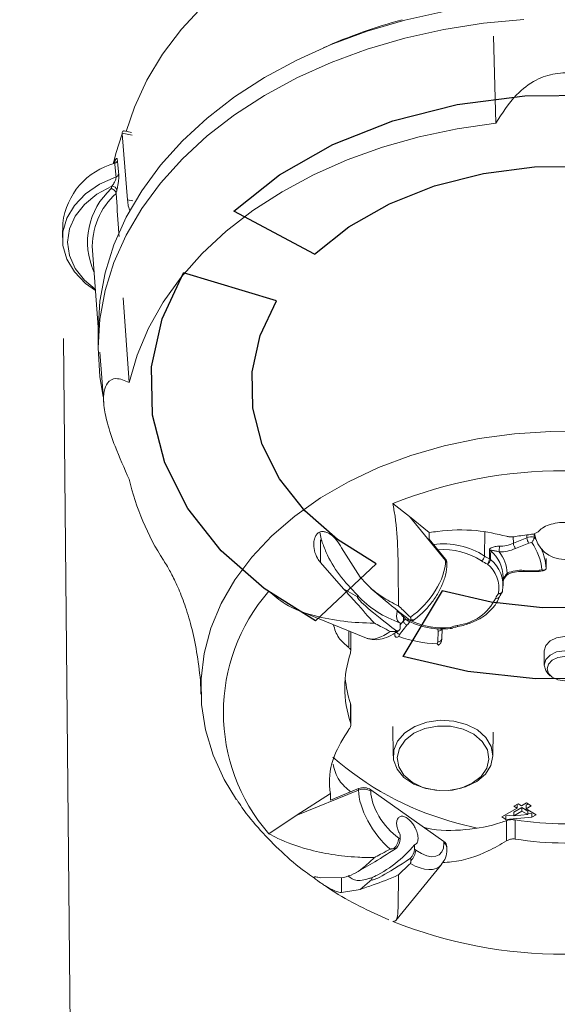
# Model space of a CAD drawing. Header units: millimetres. Extents: x 0 to 594, y 0 to 420.
# Tile 5 of 49: x 105.33 to 110.65, y 89.66 to 99.41. Entities that reach past the tile are written whole.
import ezdxf

# ---------------------------------------------------------------- set-up
doc = ezdxf.new("R2010")
doc.units = ezdxf.units.MM
doc.styles.add('SLDTEXTSTYLE0', font='TXT', dxfattribs={"width": 0.605})
doc.dimstyles.new('SLDDIMSTYLE4', dxfattribs={"dimtxt": 3.5, "dimasz": 3.302, "dimexe": 0, "dimexo": 0.0625, "dimgap": 0.875, "dimtad": 1, "dimdec": 3, "dimlfac": 10, "dimrnd": 1e-09, "dimzin": 12, "dimdsep": 46, "dimtxsty": 'SLDTEXTSTYLE0', "dimsah": 1, "dimcen": 0.09, "dimadec": 0, "dimazin": 3, "dimtfac": 1, "dimtofl": 0, "dimtmove": 0, "dimatfit": 3, "dimfxl": 1, "dimfrac": 2, "dimtolj": 1, "dimtzin": 12, "dimarcsym": 0})

# ---------------------------------------------------------------- blocks, each defined once
blk = doc.blocks.new('_D_14')
at = {"color": 7, "linetype": 'Continuous', "lineweight": 0}
for p, q in [((105.7591, 96.2551), (106.1145, 59.6262)), ((115.7047, 96.2551), (116.0592, 59.7227)), ((99.8853, 65.5307), (99.0838, 65.5229)), ((99.8853, 65.5307), (99.9295, 60.9688)), ((89.9996, 65.4348), (90.801, 65.4425)), ((89.9996, 65.4348), (90.0438, 60.8729)), ((99.9295, 60.9688), (99.1281, 60.961)), ((90.0438, 60.8729), (90.8453, 60.8806)), ((106.1048, 60.6261), (116.0495, 60.7226)), ((106.1048, 60.6261), (86.5891, 60.4368))]:
    blk.add_line(p, q, dxfattribs=at)
for points in [[(116.0495, 60.7226), (112.7427, 61.1985), (112.7525, 60.1826)], [(106.1048, 60.6261), (109.4116, 60.1502), (109.4017, 61.1661)]]:
    blk.add_solid(points, dxfattribs=at)
at = {"color": 7, "linetype": 'Continuous', "lineweight": 0, "char_height": 3.5, "attachment_point": 1, "rotation": 0.55584, "style": 'SLDTEXTSTYLE0'}
for s, insert in [('%%c', (89.8081, 70.3474)), ('94', (94.6384, 70.3943)), ('3,7', (91.6068, 64.9974))]:
    blk.add_mtext(s, dxfattribs=dict(at, insert=insert))

msp = doc.modelspace()

# ---------------------------------------------------------------- linework, layer by layer
at = {"color": 7, "linetype": 'Continuous', "lineweight": 15}
for p, q in [((110.04443, 98.38773), (110.01998, 99.25089)), ((106.33964, 98.28765), (106.33979, 98.28212)), ((106.39386, 97.62724), (106.33979, 98.28212)), ((106.43396, 98.29642), (106.36068, 98.3103)), ((105.75292, 97.39647), (105.74943, 97.25508)), ((106.04584, 97.12722), (106.1024, 96.36523)), ((106.4097, 95.81759), (106.35189, 96.65715)), ((106.10223, 96.33736), (106.10223, 96.16059)), ((106.12082, 96.11699), (106.15848, 95.60956)), ((109.0222, 94.61726), (109.18723, 94.49089)), ((109.18723, 94.49089), (109.3835, 94.32982)), ((109.18723, 94.49089), (109.54506, 94.05264)), ((108.31559, 94.25318), (108.29909, 94.33402)), ((109.3835, 94.26466), (109.3835, 94.32982)), ((109.3835, 94.26466), (109.54506, 94.06678)), ((110.21657, 94.28843), (110.21699, 94.22572)), ((110.21699, 94.22572), (110.35078, 94.27781)), ((110.42424, 94.31901), (110.42397, 94.28569)), ((110.42397, 94.28569), (110.43967, 94.26374)), ((108.30581, 94.03299), (108.30581, 94.2574)), ((108.31559, 94.25318), (108.31905, 94.24724)), ((108.51374, 94.18002), (108.70023, 93.8897)), ((110.37007, 94.22499), (110.23869, 94.17385)), ((109.54506, 94.05264), (109.54506, 94.06678)), ((110.54126, 93.97617), (110.54248, 94.0736)), ((108.53375, 93.77198), (108.30581, 94.03299)), ((109.55846, 94.01729), (109.55846, 94.03143)), ((110.11523, 93.80347), (110.11629, 93.88882)), ((110.17241, 93.92029), (110.17213, 93.92017)), ((110.32022, 93.94345), (110.47206, 93.94564)), ((110.32154, 93.95519), (110.47149, 93.95735)), ((108.53375, 93.77198), (108.67162, 93.69221)), ((108.80624, 93.77758), (108.92329, 93.67642)), ((108.67162, 93.71007), (108.67162, 93.69221)), ((110.10998, 93.75123), (110.10964, 93.74778)), ((109.07979, 93.60424), (109.0787, 93.60357)), ((109.0787, 93.60357), (109.08427, 93.59876)), ((109.08427, 93.59876), (109.07979, 93.60424)), ((108.0971, 93.55607), (108.76341, 93.28405)), ((109.10961, 93.51685), (109.06345, 93.55367)), ((109.1278, 93.49344), (109.12818, 93.45583)), ((108.83745, 93.43288), (108.84521, 93.42971)), ((108.84521, 93.42971), (108.8384, 93.43365)), ((109.1619, 93.41245), (109.08957, 93.31954)), ((109.09588, 93.43638), (109.09588, 93.39221)), ((109.22433, 93.46056), (109.23801, 93.47024)), ((109.51118, 93.38326), (109.50806, 93.27529)), ((108.60548, 93.15338), (108.60548, 93.34511)), ((109.06922, 93.35088), (109.08291, 93.36056)), ((109.46807, 93.24783), (109.47113, 93.35386)), ((110.52223, 93.15739), (110.52223, 93.01679)), ((110.55893, 92.93514), (110.5825, 92.91157)), ((108.60268, 92.44667), (108.60268, 92.63711)), ((108.60548, 92.42841), (108.60548, 92.62006)), ((109.02216, 92.40796), (109.02574, 92.11824)), ((110.01456, 92.11824), (110.01745, 92.35233)), ((108.06353, 91.5255), (108.68331, 91.77852)), ((108.06353, 91.5255), (108.40348, 91.74359)), ((108.40348, 91.67842), (108.68331, 91.79267)), ((108.40348, 91.67842), (108.40348, 91.74359)), ((108.68331, 91.77852), (108.68331, 91.79267)), ((108.80402, 91.78143), (108.80402, 91.76729)), ((108.80402, 91.78143), (109.52917, 91.26867)), ((110.26442, 91.64272), (110.22317, 91.6189)), ((110.2549, 91.59923), (110.2549, 91.63459)), ((110.29615, 91.62306), (110.26442, 91.64272)), ((110.34692, 91.65259), (110.29615, 91.62306)), ((110.34374, 91.62908), (110.365, 91.64145)), ((110.34374, 91.59373), (110.34374, 91.62908)), ((110.39451, 91.62326), (110.34692, 91.65259)), ((110.2549, 91.59923), (110.1026, 91.5126)), ((110.1439, 91.52249), (110.2201, 91.52927)), ((110.2201, 91.55812), (110.3025, 91.60526)), ((110.2201, 91.52277), (110.3025, 91.5699)), ((110.2201, 91.52277), (110.2201, 91.55812)), ((110.35911, 91.53528), (110.2201, 91.52277)), ((110.22317, 91.6189), (110.2549, 91.59923)), ((110.3025, 91.60526), (110.35911, 91.57064)), ((110.3025, 91.5699), (110.3025, 91.60526)), ((110.3025, 91.5699), (110.35911, 91.53528)), ((110.34374, 91.59373), (110.39451, 91.62326)), ((110.44211, 91.53376), (110.34374, 91.59373)), ((110.35911, 91.53528), (110.35911, 91.57064)), ((110.35911, 91.54165), (110.40101, 91.54538)), ((110.40101, 91.51002), (110.40101, 91.54538)), ((110.40101, 91.51002), (110.44211, 91.53376)), ((107.79474, 91.3451), (108.06353, 91.5255)), ((110.1026, 91.5126), (110.1439, 91.48714)), ((110.1439, 91.48714), (110.1439, 91.52249)), ((110.1439, 91.48714), (110.40101, 91.51002)), ((110.14815, 91.27438), (110.14815, 91.47574)), ((110.23424, 91.48343), (110.23424, 91.29298)), ((109.09588, 91.29221), (109.09588, 91.33638)), ((109.0822, 91.30188), (109.09588, 91.29221)), ((109.2373, 91.23638), (109.2373, 91.19221)), ((109.52917, 91.25453), (109.52917, 91.26867)), ((109.2373, 91.19221), (109.25099, 91.18253)), ((109.55846, 91.20453), (109.55846, 91.21868)), ((108.65779, 90.96004), (108.82027, 91.05405)), ((108.84521, 91.11329), (108.83745, 91.11012)), ((108.8384, 91.10935), (108.84521, 91.11329)), ((109.05343, 90.48693), (109.50655, 91.04189)), ((109.08427, 90.94424), (109.0787, 90.93943)), ((109.07979, 90.93876), (109.08427, 90.94424)), ((108.30581, 90.90973), (108.53375, 90.91245)), ((108.51374, 90.76269), (108.51374, 90.91221)), ((108.70023, 90.79472), (108.81304, 90.89221)), ((108.81304, 90.91007), (108.81304, 90.89221)), ((108.70023, 90.79472), (108.51374, 90.76269))]:
    msp.add_line(p, q, dxfattribs=at)
at = {"color": 8, "linetype": 'Continuous', "lineweight": 15}
for p, q in [((106.44084, 98.26848), (106.33964, 98.28765)), ((106.39386, 97.62724), (106.44745, 97.61708)), ((109.93273, 94.33362), (109.93068, 94.09744)), ((110.35061, 94.30707), (110.35078, 94.27781)), ((109.09588, 93.41433), (109.12818, 93.45583)), ((109.17759, 93.47267), (109.18117, 93.46827)), ((108.58675, 93.19033), (108.58675, 93.35618))]:
    msp.add_line(p, q, dxfattribs=at)
at = {"color": 7, "linetype": 'Continuous'}
for p, q in [((108.24646, 97.09088), (107.44782, 97.51642)), ((107.86866, 96.62817), (106.94816, 96.90446)), ((108.8566, 94.02104), (108.25479, 93.45632)), ((109.51096, 93.7539), (109.12023, 93.10301))]:
    msp.add_line(p, q, dxfattribs=at)
at = {"color": 7, "linetype": 'Continuous', "lineweight": 15, "flags": 128}
for points in [[(106.38172, 98.30631), (106.46151, 98.5477), (106.58407, 98.81441), (106.73995, 99.07229), (106.92788, 99.31925), (107.14637, 99.5533), (107.39365, 99.77255), (107.66773, 99.97525), (107.9664, 100.15977), (108.28726, 100.32461), (108.62773, 100.46845), (108.98506, 100.59012), (109.35637, 100.68866), (109.73869, 100.76328), (110.12892, 100.81335), (110.2375, 100.82278)], [(109.52648, 99.49288), (109.1421, 99.40718), (108.76973, 99.29812), (108.41223, 99.16653), (108.07231, 99.0134), (107.75255, 98.83991), (107.45539, 98.64736), (107.1831, 98.43725), (106.93775, 98.21114), (106.72119, 97.97078), (106.53509, 97.71798), (106.38085, 97.45469), (106.25965, 97.18288), (106.17242, 96.90464), (106.11981, 96.62209), (106.10223, 96.33736)], [(106.15366, 95.67447), (106.11981, 95.87586), (106.10223, 96.16059), (106.11981, 96.44531), (106.17242, 96.72787), (106.25965, 97.0061), (106.38085, 97.27791), (106.53509, 97.54121), (106.72119, 97.794), (106.93775, 98.03437), (107.1831, 98.26046), (107.45539, 98.47059), (107.75255, 98.66312), (108.07231, 98.83662), (108.41223, 98.98975), (108.76973, 99.12134), (109.1421, 99.2304), (109.52648, 99.3161), (109.91997, 99.37779), (110.31957, 99.41499)], [(110.04443, 98.38773), (109.65986, 98.33237), (109.28389, 98.2528), (108.91954, 98.14968), (108.56976, 98.02385), (108.23737, 97.87631), (107.92507, 97.70825), (107.63537, 97.52105), (107.37062, 97.3162), (107.13296, 97.09537), (106.9243, 96.86033), (106.74634, 96.613), (106.60051, 96.35537), (106.48799, 96.08951), (106.4097, 95.81759)], [(106.33979, 98.28212), (106.27775, 98.08592), (106.25427, 97.99122)], [(106.07539, 96.72916), (105.97777, 96.80013), (105.86822, 96.91345), (105.79267, 97.0399), (105.75413, 97.17444), (105.75413, 97.31171), (105.79267, 97.44625), (105.86822, 97.5727), (105.97777, 97.68603), (106.11695, 97.78172), (106.28023, 97.85597)], [(107.47468, 91.68241), (107.35255, 91.88406), (107.24242, 92.12578), (107.16687, 92.37405), (107.12666, 92.62641), (107.12219, 92.88035), (107.15349, 93.13333), (107.22026, 93.38286), (107.32183, 93.62645), (107.4572, 93.86167), (107.62502, 94.0862), (107.82362, 94.29779), (108.05102, 94.49435), (108.30498, 94.67392), (108.58295, 94.83472), (108.88219, 94.97516), (109.19972, 95.09382), (109.53238, 95.18954), (109.87686, 95.26136), (110.22975, 95.30858), (110.58752, 95.33071), (110.94664, 95.32755)], [(109.97918, 94.07156), (109.97952, 94.11453), (109.97986, 94.15749)], [(109.99211, 94.15004), (109.99176, 94.10708), (109.99142, 94.06411)], [(109.12818, 93.45583), (109.13872, 93.46663), (109.14746, 93.47739)], [(108.83745, 93.43288), (108.83756, 93.43297), (108.83768, 93.43307), (108.8378, 93.43317), (108.83792, 93.43326), (108.83804, 93.43336), (108.83816, 93.43345), (108.83828, 93.43355), (108.8384, 93.43365)], [(110.58081, 93.2574), (110.64569, 93.28805), (110.72223, 93.29882), (110.79876, 93.28805), (110.86365, 93.2574), (110.907, 93.21152), (110.92223, 93.15739)], [(110.52223, 93.15739), (110.53745, 93.21152), (110.58081, 93.2574)], [(110.52223, 93.01679), (110.53745, 93.07091), (110.58081, 93.11679), (110.64569, 93.14745), (110.72223, 93.15821), (110.79876, 93.14745), (110.86365, 93.11679), (110.907, 93.07091), (110.92223, 93.01679), (110.907, 92.96267), (110.88553, 92.93514)], [(110.5511, 92.98144), (110.56412, 92.93513), (110.60122, 92.89587), (110.65674, 92.86964), (110.72223, 92.86043), (110.78772, 92.86964), (110.84324, 92.89587), (110.88033, 92.93513), (110.89336, 92.98144), (110.88033, 93.02774), (110.84324, 93.067), (110.78772, 93.09323), (110.72223, 93.10245), (110.65674, 93.09323), (110.60122, 93.067), (110.56412, 93.02774), (110.5511, 92.98144)], [(110.55893, 92.93514), (110.53745, 92.96267), (110.52223, 93.01679)], [(109.99773, 92.21177), (110.01454, 92.11731), (109.99469, 92.02314), (109.93964, 91.93624), (109.85349, 91.86308), (109.7426, 91.80906), (109.61522, 91.7782), (109.48079, 91.77278), (109.34928, 91.79322), (109.23044, 91.83798), (109.13309, 91.90375), (109.06444, 91.98566), (109.02959, 92.07763), (109.03112, 92.17283), (109.06892, 92.26421), (109.14019, 92.345), (109.23964, 92.40919), (109.35989, 92.45203), (109.49202, 92.47034), (109.62624, 92.46276), (109.7526, 92.42985), (109.86171, 92.37406), (109.94549, 92.29953), (109.99773, 92.21177)], [(109.0812, 92.01008), (109.13212, 91.92601), (109.21447, 91.85548), (109.32159, 91.80422), (109.44479, 91.77637), (109.5741, 91.77419), (109.69903, 91.79787), (109.80948, 91.84547), (109.89648, 91.91314), (109.953, 91.99541), (109.97445, 92.0856), (109.95909, 92.17642), (109.90818, 92.26049), (109.82582, 92.33102), (109.71871, 92.38228), (109.5955, 92.41013), (109.4662, 92.41231), (109.34126, 92.38864), (109.23082, 92.34104), (109.14381, 92.27336), (109.08729, 92.19109), (109.06585, 92.1009), (109.0812, 92.01008)], [(109.58737, 91.47122), (109.67047, 91.44723), (109.85912, 91.40042)], [(108.8384, 91.10935), (108.83828, 91.10944), (108.83816, 91.10954), (108.83804, 91.10964), (108.83792, 91.10974), (108.8378, 91.10983), (108.83768, 91.10993), (108.83756, 91.11002), (108.83745, 91.11012)]]:
    msp.add_lwpolyline(points, dxfattribs=at)
at = {"color": 7, "linetype": 'Continuous', "flags": 128}
for points in [[(107.44782, 97.51642), (107.89997, 97.87464), (108.42954, 98.17517), (109.02199, 98.40978), (109.66107, 98.57203), (110.32926, 98.65747), (111.00823, 98.66375), (111.67935, 98.59071), (112.32423, 98.44035)], [(108.24646, 97.09088), (108.58833, 97.36172), (108.98873, 97.58895), (109.43668, 97.76634), (109.91989, 97.88902), (110.42511, 97.95362), (110.93847, 97.95837), (111.44591, 97.90314), (111.93349, 97.78945)], [(108.25479, 93.45632), (107.74819, 93.77604), (107.32317, 94.1505), (106.99139, 94.56943), (106.76193, 95.02133), (106.6411, 95.49381), (106.63222, 95.97391), (106.73551, 96.44847), (106.94816, 96.90446)], [(108.8566, 94.02104), (108.47357, 94.26278), (108.15221, 94.54591), (107.90135, 94.86266), (107.72786, 95.20434), (107.6365, 95.56158), (107.62978, 95.92459), (107.70788, 96.2834), (107.86866, 96.62817)], [(113.198, 94.45248), (112.85613, 94.18163), (112.45573, 93.9544), (112.00778, 93.77701), (111.52457, 93.65434), (111.01935, 93.58974), (110.50598, 93.58499), (109.99855, 93.64021), (109.51096, 93.7539)], [(113.99663, 94.02693), (113.54448, 93.66872), (113.01492, 93.36818), (112.42247, 93.13357), (111.78339, 92.97133), (111.1152, 92.88589), (110.43623, 92.8796), (109.7651, 92.95264), (109.12023, 93.10301)]]:
    msp.add_lwpolyline(points, dxfattribs=at)
at = {"color": 8, "linetype": 'Continuous', "lineweight": 15, "flags": 128}
for points in [[(106.23927, 97.76325), (106.08993, 97.68253), (105.96682, 97.58208), (105.87505, 97.46608), (105.81841, 97.33933), (105.79927, 97.20711), (105.81841, 97.07487), (105.87505, 96.94813), (105.96682, 96.83213), (106.07442, 96.74224)], [(109.18117, 93.46827), (109.17643, 93.46446), (109.17187, 93.46187), (109.16767, 93.4606), (109.16398, 93.46069), (109.16203, 93.46143)], [(109.59391, 93.39007), (109.59494, 93.38516), (109.59593, 93.38153), (109.59685, 93.37929), (109.59765, 93.37853), (109.59768, 93.37853)], [(109.59391, 93.39007), (109.5979, 93.3859), (109.60173, 93.38296), (109.60527, 93.38137), (109.60838, 93.38118), (109.60951, 93.38152)], [(109.66006, 93.40988), (109.66207, 93.40512), (109.664, 93.40161), (109.66578, 93.39949), (109.66735, 93.39885), (109.66751, 93.39887)], [(109.47113, 93.35386), (109.46963, 93.36909), (109.46957, 93.37716)]]:
    msp.add_lwpolyline(points, dxfattribs=at)
at = {"color": 7, "linetype": 'Continuous', "lineweight": 15}
for centre, radius, start, end in [((110.5034, 94.29642), 5.30162, 105.185384, 114.15614), ((106.44553, 97.31581), 0.69729, 104.74156, 173.357386), ((106.25287, 98.03025), 0.0429, 290.793839, 341.849264), ((106.26548, 97.89656), 0.04319, 289.968471, 341.514367), ((106.75329, 97.16367), 0.70839, 131.848424, 182.949763), ((108.55019, 97.18988), 2.38099, 166.065404, 166.672736), ((106.23772, 97.71099), 0.05228, 14.004477, 88.303427), ((108.54997, 97.16232), 2.33014, 166.060519, 166.877118), ((110.72223, 90.35471), 4.58905, 68.256393, 111.743607), ((108.84284, 95.41975), 2.49692, 192.977258, 213.108602), ((110.71437, 91.34085), 2.98845, 96.270226, 99.245437), ((110.40257, 94.14061), 0.14664, 81.609444, 110.680815), ((110.44985, 94.28406), 0.09927, 183.611037, 216.514619), ((110.72223, 94.36454), 0.3, 188.403484, 351.437073), ((108.37956, 94.4148), 0.17382, 244.895794, 248.406168), ((108.75642, 94.19993), 1.32169, 357.333521, 359.775217), ((110.08824, 94.4739), 0.33565, 268.026024, 296.629367), ((110.08797, 94.47736), 0.28278, 268.000657, 297.145839), ((110.40194, 94.14162), 0.08925, 92.210118, 110.920227), ((109.95707, 93.91004), 0.54566, 5.502636, 36.004533), ((110.00527, 93.94527), 0.53688, 3.298556, 25.056222), ((109.50326, 94.03073), 0.0552, 0.728965, 40.782251), ((109.86329, 94.10477), 0.06779, 305.234088, 353.786744), ((110.06202, 94.2852), 0.22914, 235.02677, 248.80688), ((109.88089, 94.07782), 0.0985, 323.187124, 356.354031), ((109.93205, 94.07189), 0.05988, 297.550907, 352.530893), ((109.96504, 94.03456), 0.03961, 48.240676, 69.075375), ((109.9657, 94.12041), 0.03969, 48.289856, 69.108449), ((109.77564, 93.80344), 0.3384, 351.125212, 50.382002), ((109.76166, 93.88036), 0.35473, 1.365256, 49.484446), ((109.80159, 93.9142), 0.35491, 2.320569, 39.185955), ((110.05777, 94.27154), 0.27108, 235.028936, 248.800322), ((109.75845, 93.77565), 0.31566, 351.126284, 50.380856), ((110.29215, 93.61096), 0.34549, 85.120086, 113.172262), ((110.47049, 94.04783), 0.09048, 270.633167, 289.183131), ((109.17192, 92.54721), 1.82802, 138.88293, 221.11707), ((109.4058, 94.38249), 0.99558, 222.486185, 251.862869), ((109.6029, 93.89616), 0.48963, 276.704613, 333.824744), ((110.19235, 93.62207), 0.1609, 139.318186, 158.830273), ((110.07034, 93.75524), 0.04, 319.734764, 349.264258), ((109.12369, 93.51544), 0.01415, 174.252532, 230.391015), ((109.06494, 93.38695), 0.03138, 256.253952, 9.651103), ((109.18117, 93.49655), 0.04, 218.186258, 241.398506), ((109.20696, 93.48742), 0.03198, 255.41529, 302.886938), ((109.71961, 93.0907), 0.32469, 100.568656, 112.77743), ((109.59391, 93.41835), 0.04, 275.415403, 292.953121), ((109.10656, 93.36939), 0.05266, 188.926801, 251.186559), ((109.11916, 93.2957), 0.038, 141.141064, 174.34683), ((109.51272, 94.53835), 1.31186, 250.802483, 267.739721), ((109.43109, 93.24934), 0.03701, 323.86067, 357.663426), ((109.47359, 93.28265), 0.03525, 260.994722, 347.957367), ((109.6509, 92.79173), 1.10356, 161.779231, 198.220769), ((109.66983, 92.98632), 1.12284, 185.077121, 198.119697), ((108.73286, 91.67097), 0.13139, 57.206272, 112.15283), ((108.73286, 91.65683), 0.1314, 57.210528, 112.154184), ((110.72223, 94.49703), 3.05286, 260.802002, 279.197998), ((108.32188, 91.98762), 1.18421, 294.504107, 320.626383), ((108.91933, 91.3173), 0.1636, 313.248805, 354.593273), ((108.94114, 91.30499), 0.15527, 318.532562, 355.280236), ((109.49562, 91.21544), 0.06292, 2.946734, 57.779323), ((110.72223, 94.307), 3.05327, 260.803236, 279.196764), ((109.08256, 91.20499), 0.15527, 318.532477, 355.280421), ((109.08812, 91.19795), 0.1636, 313.248934, 354.593144), ((109.03517, 90.86768), 0.08392, 57.87627, 58.751694), ((110.72223, 94.73971), 4.58905, 248.256393, 291.743607)]:
    msp.add_arc(centre, radius, start, end, dxfattribs=at)
at = {"color": 8, "linetype": 'Continuous', "lineweight": 15}
for centre, radius, start, end in [((106.71075, 97.20936), 0.71286, 132.046262, 204.410407), ((109.5232, 93.47284), 0.74577, 56.879938, 97.468278), ((109.52482, 93.47204), 0.68986, 56.816595, 94.622464), ((109.50324, 94.01658), 0.05522, 0.737722, 40.773494), ((110.17087, 93.93707), 0.01694, 210.105402, 274.273168), ((110.57587, 93.95662), 0.10439, 179.601581, 186.038153), ((110.05279, 93.7091), 0.03076, 250.088027, 330.818653), ((110.07839, 93.75925), 0.03328, 255.999904, 339.853875), ((110.08392, 93.74924), 0.0261, 238.63514, 310.47568), ((109.12284, 93.52126), 0.01862, 243.964877, 306.23125), ((109.16788, 93.49167), 0.02692, 227.810579, 299.588959), ((109.03864, 93.54233), 0.17906, 313.501639, 328.150448), ((109.21886, 93.50255), 0.03756, 240.220066, 300.682816), ((109.51805, 94.12297), 0.73682, 244.915883, 275.909314), ((109.05007, 93.38446), 0.03865, 241.16162, 299.705741), ((110.41611, 94.35899), 3.00434, 228.591947, 253.98754), ((109.4956, 91.2013), 0.06294, 2.909417, 57.769008)]:
    msp.add_arc(centre, radius, start, end, dxfattribs=at)
at = {"color": 7, "linetype": 'Continuous', "lineweight": 15}
for centre, major_axis, ratio, start_param, end_param in [((109.18028, 93.82059), (0.30676, 0.37881), 0.5210907, 4.1843306, 5.7114003), ((109.38225, 93.18972), (0.70985, -0.50526), 0.0661895, 3.1886712, 4.2848397), ((109.52367, 93.28972), (0.70985, -0.50526), 0.0661895, 3.7531724, 4.2848397), ((109.2023, 93.56746), (0.00617, 0.1268), 0.0325736, 3.6477707, 3.8366381), ((109.01149, 93.70124), (0.26656, 0.40749), 0.4697784, 3.2325127, 3.2833227), ((108.98946, 93.41696), (0.14881, 0.00677), 0.4743007, 4.9765601, 5.1654275), ((109.01149, 91.52059), (-0.26656, 0.40749), 0.4697784, 0.6228043, 2.1498741), ((109.0822, 91.57059), (-0.23135, 0.31279), 0.493823, 0.588686, 2.1594823), ((109.25099, 91.45124), (-0.23135, 0.31279), 0.493823, 2.1594823, 3.7302786), ((109.38225, 91.4947), (0.70985, 0.50526), 0.0661895, 3.7531724, 4.1906826), ((108.98946, 91.26746), (0.14881, -0.00677), 0.4743007, 5.0197387, 5.2086061), ((109.52367, 91.3947), (0.70985, 0.50526), 0.0661895, 3.0945141, 4.1906826), ((109.2023, 91.11696), (-0.00617, 0.1268), 0.0325736, 1.6861589, 1.8750263)]:
    msp.add_ellipse(centre, major_axis=major_axis, ratio=ratio, start_param=start_param, end_param=end_param, dxfattribs=at)
at = {"color": 8, "linetype": 'Continuous', "lineweight": 15}
for centre, major_axis, ratio, start_param, end_param in [((109.01149, 93.70124), (0.26656, 0.40749), 0.4697784, 3.2833227, 4.0458581), ((109.18028, 91.40124), (-0.30676, 0.37881), 0.5210907, 2.1863078, 3.24973)]:
    msp.add_ellipse(centre, major_axis=major_axis, ratio=ratio, start_param=start_param, end_param=end_param, dxfattribs=at)
at = {"color": 7, "linetype": 'Continuous', "lineweight": 15}
for points, knots in [([(110.04443, 98.38773), (110.10594, 98.48612), (110.21006, 98.65267), (110.42445, 98.81721), (110.63062, 98.88981), (110.83024, 98.88587), (111.03434, 98.80904), (111.24045, 98.64484), (111.34273, 98.48004), (111.40003, 98.38773)], [0, 0, 0, 0, 0.1997907, 0.3382125, 0.4498419, 0.5619118, 0.6653241, 0.812523, 1, 1, 1, 1]), ([(106.36046, 98.30921), (106.35676, 98.30993), (106.34938, 98.31136), (106.34179, 98.30398), (106.34035, 98.2931), (106.33964, 98.28765)], [0, 0, 0, 0, 0.33265674, 0.66544078, 1, 1, 1, 1]), ([(106.2715, 98.0114), (106.27138, 98.01115), (106.27115, 98.01065), (106.26716, 98.00583), (106.26074, 98.00001), (106.25452, 97.99815), (106.25237, 97.99751)], [0, 0, 0, 0, 0.2674143, 0.520923, 0.8346152, 1, 1, 1, 1]), ([(106.26809, 97.99015), (106.26747, 97.99203), (106.26582, 97.99705), (106.2603, 97.9994), (106.25525, 97.99733), (106.25277, 97.99631)], [0, 0, 0, 0, 0.2340847, 0.62557287, 1, 1, 1, 1]), ([(106.28023, 97.85597), (106.27827, 97.87771), (106.27422, 97.92247), (106.27018, 97.96716), (106.26809, 97.99015)], [0, 0, 0, 0, 0.4858177, 1, 1, 1, 1]), ([(106.29363, 98.01688), (106.29583, 97.99393), (106.3001, 97.94929), (106.30437, 97.90459), (106.30644, 97.88287)], [0, 0, 0, 0, 0.514183, 1, 1, 1, 1]), ([(106.28845, 97.72365), (106.28863, 97.72436), (106.29182, 97.73733), (106.29737, 97.76384), (106.30325, 97.80319), (106.30639, 97.83552), (106.30765, 97.86248), (106.30685, 97.87606), (106.30644, 97.88287)], [0, 0, 0, 0, 0.01697293, 0.30975158, 0.53845314, 0.69602591, 0.84772454, 1, 1, 1, 1]), ([(106.23927, 97.76325), (106.24597, 97.77238), (106.25716, 97.78761), (106.27001, 97.81182), (106.27576, 97.82657), (106.27878, 97.83663), (106.28005, 97.84237), (106.28086, 97.85012), (106.28051, 97.85342), (106.28023, 97.85597)], [0, 0, 0, 0, 0.3616328, 0.6039778, 0.7524022, 0.7712635, 0.8800688, 0.9073806, 1, 1, 1, 1]), ([(106.28068, 97.69136), (106.2799, 97.69547), (106.27834, 97.70369), (106.26975, 97.7163), (106.25755, 97.72747), (106.24486, 97.73471), (106.23655, 97.73778), (106.23353, 97.73867), (106.23332, 97.73873)], [0, 0, 0, 0, 0.21525997, 0.43039703, 0.64841732, 0.87202709, 0.99113755, 1, 1, 1, 1]), ([(106.30998, 97.26589), (106.30815, 97.29257), (106.29838, 97.43443), (106.28861, 97.57623), (106.28068, 97.69136)], [0, 0, 0, 0, 0.1880859, 1, 1, 1, 1]), ([(106.4198, 97.51721), (106.41299, 97.53135), (106.40094, 97.55641), (106.39601, 97.60575), (106.39386, 97.62724)], [0, 0, 0, 0, 0.5646547, 1, 1, 1, 1]), ([(106.4097, 94.85903), (106.36146, 94.9668), (106.2798, 95.14925), (106.19296, 95.40396), (106.15401, 95.59481), (106.15614, 95.73353), (106.1973, 95.83014), (106.28383, 95.87285), (106.3645, 95.83743), (106.4097, 95.81759)], [0, 0, 0, 0, 0.1997899, 0.3382122, 0.4498397, 0.5619126, 0.6653241, 0.8125228, 1, 1, 1, 1]), ([(109.0222, 94.61726), (109.03015, 94.57558), (109.05974, 94.42066), (109.07274, 94.182), (109.07681, 93.92767), (109.07719, 93.74641), (109.0788, 93.64308), (109.07978, 93.60476), (109.07979, 93.60424)], [0, 0, 0, 0, 0.1108162, 0.4119392, 0.6321513, 0.858434, 0.9980625, 1, 1, 1, 1]), ([(110.14815, 94.29441), (110.05059, 94.31651), (109.84155, 94.36388), (109.56659, 94.35754), (109.41118, 94.33401), (109.3835, 94.32982)], [0, 0, 0, 0, 0.4183858, 0.8963834, 1, 1, 1, 1]), ([(110.97305, 94.34589), (110.96759, 94.35155), (110.94812, 94.37173), (110.89654, 94.40146), (110.81303, 94.42553), (110.72056, 94.43338), (110.62988, 94.42504), (110.55003, 94.40196), (110.49811, 94.37307), (110.47804, 94.35264), (110.47141, 94.34589)], [0, 0, 0, 0, 0.0592279, 0.2112576, 0.3595442, 0.5033093, 0.6444774, 0.7856149, 0.9291865, 1, 1, 1, 1]), ([(108.30581, 94.03299), (108.29542, 94.04686), (108.26836, 94.08294), (108.24318, 94.15089), (108.23587, 94.22142), (108.24542, 94.27502), (108.26331, 94.31076), (108.2878, 94.33248), (108.31884, 94.34178), (108.35862, 94.33745), (108.41124, 94.31059), (108.46933, 94.25786), (108.49895, 94.20595), (108.51374, 94.18002)], [0, 0, 0, 0, 0.0796396, 0.2072353, 0.3247687, 0.3997132, 0.457342, 0.5154156, 0.5646782, 0.631054, 0.7284897, 0.8644148, 1, 1, 1, 1]), ([(110.14815, 94.29441), (110.15882, 94.29201), (110.18018, 94.2872), (110.21115, 94.2873), (110.22874, 94.28972), (110.23424, 94.29047)], [0, 0, 0, 0, 0.4070761, 0.8146312, 1, 1, 1, 1]), ([(110.38798, 94.31142), (110.39961, 94.31328), (110.42287, 94.31701), (110.45296, 94.32927), (110.46511, 94.34022), (110.47141, 94.34589)], [0, 0, 0, 0, 0.3251212, 0.6500305, 1, 1, 1, 1]), ([(110.42397, 94.28569), (110.42369, 94.28248), (110.42313, 94.27608), (110.4192, 94.26448), (110.41348, 94.25254), (110.40627, 94.24087), (110.40113, 94.23404), (110.39857, 94.23089), (110.3985, 94.23081)], [0, 0, 0, 0, 0.185671, 0.3711413, 0.5629001, 0.7718642, 0.9938084, 1, 1, 1, 1]), ([(108.31905, 94.24724), (108.31876, 94.24748), (108.31442, 94.25109), (108.30997, 94.25435), (108.30581, 94.2574)], [0, 0, 0, 0, 0.0656129, 1, 1, 1, 1]), ([(108.67162, 93.71007), (108.60957, 93.7751), (108.48542, 93.90522), (108.37238, 94.09853), (108.33248, 94.2098), (108.31905, 94.24724)], [0, 0, 0, 0, 0.3987143, 0.7976603, 1, 1, 1, 1]), ([(109.97986, 94.15749), (109.98026, 94.16031), (109.98118, 94.16686), (109.9902, 94.17627), (110.01032, 94.18582), (110.0407, 94.19301), (110.06672, 94.19502), (110.07765, 94.19476), (110.0781, 94.19475)], [0, 0, 0, 0, 0.0897341, 0.2088276, 0.4348446, 0.763873, 0.990369, 1, 1, 1, 1]), ([(110.23869, 94.17385), (110.23849, 94.17407), (110.23694, 94.1758), (110.23299, 94.18081), (110.22711, 94.19035), (110.22157, 94.20279), (110.21777, 94.21535), (110.21725, 94.22227), (110.21699, 94.22572)], [0, 0, 0, 0, 0.01768572, 0.1381096, 0.35411181, 0.56952317, 0.78476939, 1, 1, 1, 1]), ([(110.07668, 94.13845), (110.06828, 94.14063), (110.04743, 94.14606), (110.02257, 94.15173), (110.00365, 94.15508), (109.99495, 94.15434), (109.99241, 94.15216), (109.9922, 94.15069), (109.99211, 94.15004)], [0, 0, 0, 0, 0.2441538, 0.6061849, 0.8404398, 0.9410532, 0.9741501, 1, 1, 1, 1]), ([(106.75309, 94.05195), (106.7648, 94.03372), (106.79386, 93.98849), (106.85164, 93.88063), (106.91964, 93.72981), (106.98839, 93.53918), (107.05134, 93.30973), (107.09718, 93.04327), (107.12101, 92.84296), (107.11963, 92.73509), (107.11953, 92.72728)], [0, 0, 0, 0, 0.0855768, 0.2122056, 0.347175, 0.4915054, 0.6460618, 0.8112332, 0.9863228, 1, 1, 1, 1]), ([(109.23801, 93.47024), (109.25437, 93.48251), (109.30142, 93.51784), (109.37462, 93.5918), (109.45018, 93.69226), (109.50892, 93.80034), (109.54987, 93.91148), (109.55556, 93.98157), (109.55846, 94.01729)], [0, 0, 0, 0, 0.0969587, 0.278927, 0.4581196, 0.6357517, 0.8143942, 1, 1, 1, 1]), ([(110.54126, 93.97617), (110.54083, 93.97335), (110.53998, 93.96773), (110.53391, 93.96174), (110.52496, 93.95834), (110.5134, 93.95822), (110.50474, 93.9605), (110.50034, 93.96232), (110.50022, 93.96237)], [0, 0, 0, 0, 0.1856547, 0.3711311, 0.5628793, 0.7718024, 0.9937543, 1, 1, 1, 1]), ([(109.0787, 93.60357), (109.0781, 93.60386), (109.02234, 93.63089), (108.9265, 93.68471), (108.796, 93.77917), (108.73243, 93.85254), (108.70023, 93.8897)], [0, 0, 0, 0, 0.0043784, 0.4053236, 0.6987824, 1, 1, 1, 1]), ([(110.11586, 93.85398), (110.11652, 93.85564), (110.1195, 93.86319), (110.12899, 93.88044), (110.14457, 93.90086), (110.16169, 93.91556), (110.17023, 93.91886), (110.17238, 93.91969)], [0, 0, 0, 0, 0.0594401, 0.2693863, 0.6277675, 0.9063437, 1, 1, 1, 1]), ([(110.17239, 93.92028), (110.18422, 93.92489), (110.21885, 93.93839), (110.27178, 93.9461), (110.31007, 93.94396), (110.32196, 93.94329)], [0, 0, 0, 0, 0.2634976, 0.7713702, 1, 1, 1, 1]), ([(110.32021, 93.94393), (110.32032, 93.94395), (110.32059, 93.944), (110.32106, 93.94844), (110.3214, 93.95293), (110.32153, 93.95493), (110.32154, 93.95519)], [0, 0, 0, 0, 0.296869, 0.7257657, 0.9647582, 1, 1, 1, 1]), ([(110.47206, 93.94564), (110.48289, 93.94645), (110.506, 93.94818), (110.52579, 93.95844), (110.53631, 93.9639)], [0, 0, 0, 0, 0.4683773, 1, 1, 1, 1]), ([(108.53375, 93.77198), (108.57585, 93.72698), (108.68702, 93.60818), (108.77919, 93.49449), (108.83798, 93.43408), (108.8384, 93.43365)], [0, 0, 0, 0, 0.3771278, 0.9956183, 1, 1, 1, 1]), ([(108.83745, 93.43288), (108.83671, 93.43289), (108.73688, 93.43422), (108.53437, 93.44525), (108.23454, 93.50048), (107.97502, 93.5955), (107.84659, 93.70508), (107.79474, 93.74932)], [0, 0, 0, 0, 0.0019371, 0.2612742, 0.5281815, 0.8095237, 1, 1, 1, 1]), ([(109.9603, 93.53203), (109.98749, 93.5576), (110.03942, 93.60643), (110.06671, 93.66593), (110.07972, 93.69428)], [0, 0, 0, 0, 0.52347, 1, 1, 1, 1]), ([(110.07972, 93.69428), (110.08316, 93.702), (110.08847, 93.71388), (110.09764, 93.72535), (110.10086, 93.72938)], [0, 0, 0, 0, 0.6486796, 1, 1, 1, 1]), ([(109.08427, 93.59876), (109.08579, 93.5973), (109.10333, 93.58046), (109.14065, 93.5447), (109.17645, 93.51052), (109.19622, 93.49165)], [0, 0, 0, 0, 0.0406577, 0.4701208, 1, 1, 1, 1]), ([(109.07142, 93.55762), (109.06986, 93.5535), (109.06136, 93.53111), (109.0586, 93.49404), (109.06663, 93.45507), (109.08383, 93.43993), (109.09498, 93.43665), (109.09588, 93.43638)], [0, 0, 0, 0, 0.0682653, 0.3709666, 0.6821632, 0.9742251, 1, 1, 1, 1]), ([(109.1148, 93.50444), (109.12348, 93.49771), (109.13683, 93.48735), (109.14639, 93.47584), (109.14973, 93.47182)], [0, 0, 0, 0, 0.6506985, 1, 1, 1, 1]), ([(109.19622, 93.49165), (109.19702, 93.49069), (109.19984, 93.48731), (109.20076, 93.47933), (109.20042, 93.47349), (109.20021, 93.46995)], [0, 0, 0, 0, 0.1345216, 0.4763525, 1, 1, 1, 1]), ([(109.66751, 93.39887), (109.69052, 93.40385), (109.75705, 93.41825), (109.85663, 93.4603), (109.93244, 93.50208), (109.95928, 93.53093), (109.9603, 93.53203)], [0, 0, 0, 0, 0.2054864, 0.59414893, 0.98443627, 1, 1, 1, 1]), ([(108.43273, 93.41905), (108.44643, 93.37339), (108.47234, 93.28703), (108.5501, 93.2213), (108.58675, 93.19033)], [0, 0, 0, 0, 0.528666, 1, 1, 1, 1]), ([(108.99714, 93.35087), (108.97031, 93.36476), (108.92172, 93.3899), (108.87107, 93.41623), (108.84727, 93.42864), (108.84521, 93.42971)], [0, 0, 0, 0, 0.5298808, 0.9593513, 1, 1, 1, 1]), ([(109.12818, 93.45583), (109.12859, 93.45247), (109.1294, 93.44576), (109.13526, 93.43466), (109.14385, 93.42437), (109.153, 93.41715), (109.15917, 93.4137), (109.16159, 93.41259), (109.1619, 93.41245)], [0, 0, 0, 0, 0.2152251, 0.4304745, 0.64593, 0.8619011, 0.9822911, 1, 1, 1, 1]), ([(109.16202, 93.46143), (109.18205, 93.45133), (109.23972, 93.42224), (109.34771, 93.3897), (109.47619, 93.37195), (109.55983, 93.37648), (109.59768, 93.37853)], [0, 0, 0, 0, 0.1583006, 0.455768, 0.7536752, 1, 1, 1, 1]), ([(109.47113, 93.35386), (109.4715, 93.35387), (109.47436, 93.35399), (109.48169, 93.35486), (109.49255, 93.3583), (109.50275, 93.36503), (109.50974, 93.3737), (109.5107, 93.38007), (109.51118, 93.38326)], [0, 0, 0, 0, 0.0177142, 0.13809429, 0.3540651, 0.56958036, 0.78476752, 1, 1, 1, 1]), ([(109.60951, 93.38152), (109.62151, 93.38609), (109.64001, 93.39314), (109.66036, 93.39738), (109.66751, 93.39887)], [0, 0, 0, 0, 0.6489003, 1, 1, 1, 1]), ([(108.78264, 93.27764), (108.80701, 93.27296), (108.85774, 93.2632), (108.94013, 93.28069), (109.01132, 93.31208), (109.05485, 93.34125), (109.06922, 93.35088)], [0, 0, 0, 0, 0.25693566, 0.53482608, 0.84636055, 1, 1, 1, 1]), ([(108.99714, 93.35087), (108.99734, 93.35077), (108.99912, 93.34989), (109.00514, 93.34835), (109.0167, 93.3484), (109.02611, 93.3498), (109.03142, 93.3506)], [0, 0, 0, 0, 0.02071703, 0.18591054, 0.54060831, 1, 1, 1, 1]), ([(109.04266, 93.32414), (109.04224, 93.32024), (109.04151, 93.31337), (109.04344, 93.30674), (109.04427, 93.30387)], [0, 0, 0, 0, 0.5680719, 1, 1, 1, 1]), ([(109.08135, 93.29944), (109.08123, 93.29939), (109.07683, 93.29757), (109.06847, 93.29492), (109.05781, 93.29394), (109.04982, 93.29617), (109.0445, 93.30123), (109.04376, 93.30672), (109.04339, 93.30947)], [0, 0, 0, 0, 0.0062403, 0.2281985, 0.4370946, 0.6288503, 0.8142818, 1, 1, 1, 1]), ([(108.60268, 93.13679), (108.60423, 93.14497), (108.60734, 93.16133), (108.59909, 93.17925), (108.58992, 93.18748), (108.58675, 93.19033)], [0, 0, 0, 0, 0.39574128, 0.79122668, 1, 1, 1, 1]), ([(109.46098, 93.22751), (109.46105, 93.22743), (109.46359, 93.2243), (109.46828, 93.2191), (109.47377, 93.21535), (109.4771, 93.21453), (109.47806, 93.21609), (109.4782, 93.21632)], [0, 0, 0, 0, 0.00943885, 0.34508678, 0.66111243, 0.95105172, 1, 1, 1, 1]), ([(109.47582, 93.21402), (109.48379, 93.22173), (109.49917, 93.23663), (109.50708, 93.2597), (109.50789, 93.27232), (109.50806, 93.27496)], [0, 0, 0, 0, 0.4594632, 0.8869029, 1, 1, 1, 1]), ([(108.60436, 92.62013), (108.60474, 92.62207), (108.60582, 92.6276), (108.60391, 92.63337), (108.60268, 92.63711)], [0, 0, 0, 0, 0.3515396, 1, 1, 1, 1]), ([(108.58675, 92.37846), (108.59252, 92.38769), (108.60408, 92.40616), (108.60684, 92.4301), (108.60367, 92.44272), (108.60268, 92.44667)], [0, 0, 0, 0, 0.4070861, 0.8146212, 1, 1, 1, 1]), ([(108.58675, 92.37846), (108.53273, 92.29338), (108.41699, 92.11109), (108.38557, 91.88811), (108.40077, 91.76544), (108.40348, 91.74359)], [0, 0, 0, 0, 0.4183888, 0.8963893, 1, 1, 1, 1]), ([(108.43098, 92.0357), (108.44489, 91.97959), (108.46958, 91.87995), (108.56316, 91.79668), (108.60403, 91.7603)], [0, 0, 0, 0, 0.5632137, 1, 1, 1, 1]), ([(107.47865, 91.68217), (107.49467, 91.65699), (107.56273, 91.55004), (107.70933, 91.37562), (107.91925, 91.16202), (108.09676, 91.00729), (108.20917, 90.93058), (108.23594, 90.9123)], [0, 0, 0, 0, 0.0838416, 0.3560208, 0.6322034, 0.9123972, 1, 1, 1, 1]), ([(109.09588, 91.33638), (109.09044, 91.34632), (109.07673, 91.37135), (109.06309, 91.41299), (109.05844, 91.45716), (109.06728, 91.49454), (109.08907, 91.51656), (109.11995, 91.52104), (109.15369, 91.50913), (109.18672, 91.48385), (109.21541, 91.45138), (109.24073, 91.41217), (109.26162, 91.36593), (109.27396, 91.31616), (109.27245, 91.27167), (109.25803, 91.24489), (109.24262, 91.23857), (109.2373, 91.23638)], [0, 0, 0, 0, 0.0441197, 0.1110856, 0.1843643, 0.2643187, 0.3482369, 0.4141668, 0.4805052, 0.5368749, 0.5894999, 0.6468177, 0.7138232, 0.7915079, 0.8752155, 0.9569036, 1, 1, 1, 1]), ([(109.33157, 91.4084), (109.34224, 91.40552), (109.47222, 91.37042), (109.74598, 91.37851), (110.00516, 91.42297), (110.12945, 91.46884), (110.14815, 91.47574)], [0, 0, 0, 0, 0.0393524, 0.4793034, 0.921625, 1, 1, 1, 1]), ([(110.23424, 91.48343), (110.22204, 91.48466), (110.19764, 91.48712), (110.16796, 91.48257), (110.15286, 91.47736), (110.14815, 91.47574)], [0, 0, 0, 0, 0.4074356, 0.815224, 1, 1, 1, 1]), ([(107.79474, 91.3451), (107.82384, 91.32963), (107.93198, 91.2721), (108.14703, 91.1947), (108.41948, 91.13587), (108.64203, 91.11234), (108.78261, 91.10938), (108.83671, 91.11011), (108.83745, 91.11012)], [0, 0, 0, 0, 0.1108176, 0.4119382, 0.632152, 0.858437, 0.9980632, 1, 1, 1, 1]), ([(109.51574, 91.06038), (109.54552, 91.06209), (109.70083, 91.07097), (109.92414, 91.14264), (110.08944, 91.23985), (110.14815, 91.27438)], [0, 0, 0, 0, 0.1326639, 0.691905, 1, 1, 1, 1]), ([(110.23424, 91.29298), (110.22232, 91.29383), (110.19849, 91.29554), (110.16875, 91.2866), (110.15344, 91.27752), (110.14815, 91.27438)], [0, 0, 0, 0, 0.3957549, 0.7912377, 1, 1, 1, 1]), ([(108.84521, 91.11329), (108.84727, 91.11436), (108.87107, 91.12677), (108.92173, 91.1532), (108.97031, 91.17869), (108.99714, 91.19277)], [0, 0, 0, 0, 0.0406493, 0.470099, 1, 1, 1, 1]), ([(108.99714, 91.19277), (108.99852, 91.19335), (109.00338, 91.19542), (109.01545, 91.19662), (109.0254, 91.19756), (109.03142, 91.19814)], [0, 0, 0, 0, 0.1344643, 0.4761992, 1, 1, 1, 1]), ([(109.50399, 91.04305), (109.51585, 91.05838), (109.54343, 91.09403), (109.5565, 91.15188), (109.55797, 91.19158), (109.55846, 91.20453)], [0, 0, 0, 0, 0.3370648, 0.7836877, 1, 1, 1, 1]), ([(108.8384, 91.10935), (108.83798, 91.10892), (108.79967, 91.06952), (108.73341, 91.00859), (108.63519, 90.94138), (108.56785, 90.92217), (108.53375, 90.91245)], [0, 0, 0, 0, 0.0043751, 0.4053262, 0.6987871, 1, 1, 1, 1]), ([(109.19622, 91.052), (109.17645, 91.03293), (109.14065, 90.9984), (109.10333, 90.96254), (109.08579, 90.9457), (109.08427, 90.94424)], [0, 0, 0, 0, 0.5298792, 0.9593423, 1, 1, 1, 1]), ([(109.19622, 91.052), (109.19636, 91.05215), (109.19762, 91.05341), (109.2, 91.05781), (109.20078, 91.06658), (109.20042, 91.07438), (109.20021, 91.07878)], [0, 0, 0, 0, 0.0208257, 0.1859605, 0.5406498, 1, 1, 1, 1]), ([(108.51374, 90.76269), (108.50556, 90.76342), (108.48426, 90.76531), (108.43783, 90.78264), (108.38476, 90.81046), (108.33909, 90.83852), (108.30371, 90.86189), (108.27592, 90.88127), (108.25441, 90.89731), (108.23935, 90.91047), (108.23685, 90.91904), (108.25512, 90.92031), (108.28893, 90.91325), (108.30581, 90.90973)], [0, 0, 0, 0, 0.0796448, 0.2072366, 0.3247674, 0.3997096, 0.4573419, 0.5154141, 0.564679, 0.6310503, 0.7284909, 0.8644162, 1, 1, 1, 1]), ([(108.81304, 90.91007), (108.76114, 90.89356), (108.66606, 90.86332), (108.60568, 90.90767), (108.57827, 90.92781)], [0, 0, 0, 0, 0.5458877, 1, 1, 1, 1]), ([(108.70023, 90.79472), (108.74144, 90.80862), (108.85022, 90.84532), (108.99255, 90.89763), (109.0781, 90.93914), (109.0787, 90.93943)], [0, 0, 0, 0, 0.3771262, 0.995615, 1, 1, 1, 1]), ([(108.79377, 90.9024), (108.79395, 90.90244), (108.81468, 90.90754), (108.83539, 90.91931), (108.85592, 90.93098)], [0, 0, 0, 0, 0.0085447, 1, 1, 1, 1]), ([(109.07979, 90.93876), (109.07978, 90.93823), (109.07797, 90.86763), (109.07705, 90.73491), (109.07495, 90.57661), (109.0657, 90.48158), (109.03471, 90.47844), (109.0222, 90.47716)], [0, 0, 0, 0, 0.00193413, 0.26127088, 0.52817992, 0.80951879, 1, 1, 1, 1]), ([(108.35827, 90.82714), (108.3769, 90.81398), (108.48204, 90.73974), (108.68898, 90.62546), (108.88505, 90.53732), (108.98186, 90.49381)], [0, 0, 0, 0, 0.09830647, 0.55480079, 1, 1, 1, 1])]:
    msp.add_open_spline(points, degree=3, knots=knots, dxfattribs=at)
at = {"color": 8, "linetype": 'Continuous', "lineweight": 15}
for points, knots in [([(106.29363, 98.01688), (106.29311, 98.0209), (106.29181, 98.03103), (106.28771, 98.03968), (106.28103, 98.03878), (106.27396, 98.02766), (106.26972, 98.01257), (106.26825, 98.00736)], [0, 0, 0, 0, 0.1243474, 0.3131553, 0.5437701, 0.8424303, 1, 1, 1, 1]), ([(110.15621, 93.92857), (110.15056, 93.92237), (110.13722, 93.90774), (110.12541, 93.8819), (110.11804, 93.86385), (110.11592, 93.8567), (110.11589, 93.8566)], [0, 0, 0, 0, 0.3192185, 0.753743, 0.9965764, 1, 1, 1, 1])]:
    msp.add_open_spline(points, degree=3, knots=knots, dxfattribs=at)

# ---------------------------------------------------------------- dimensions: what is measured, and where the dimension line sits
at = {"color": 7, "linetype": 'Continuous', "lineweight": 0}
dim = msp.add_linear_dim(base=(116.04946, 60.7226), p1=(105.74943, 97.25509), p2=(115.69503, 97.25509), angle=0.555844, text='%%c<>', dimstyle='SLDDIMSTYLE4', dxfattribs=at)
dim.commit()
dim.dimension.update_dxf_attribs({"geometry": '_D_14', "text_midpoint": (94.72223, 60.51569), "dimtype": 160})

doc.saveas('drawing.dxf')
